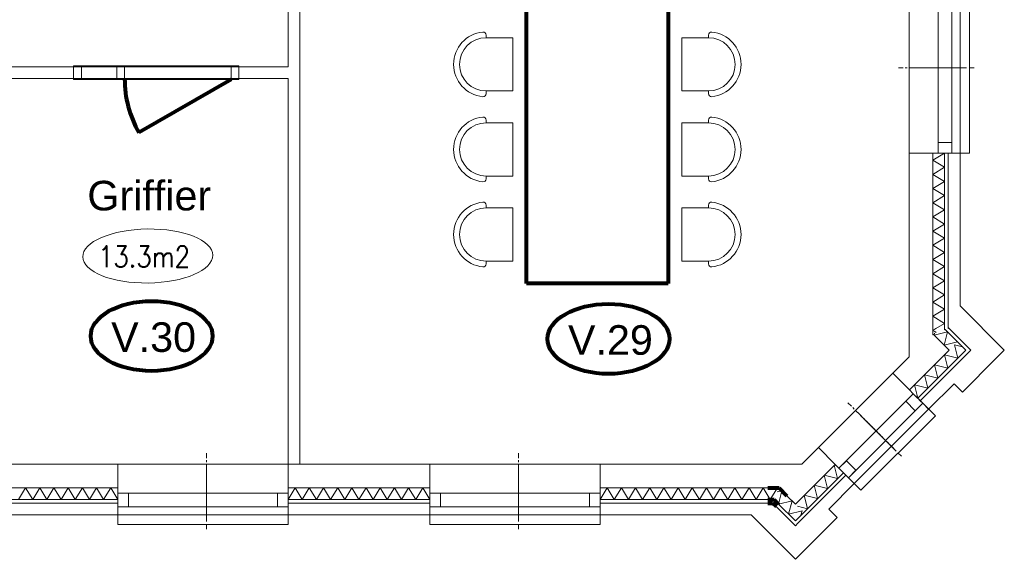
# Model space of a CAD drawing. Header units: millimetres. Extents: x -90830 to 24172, y -102460 to 73669.
# Tile 48 of 198: x -50166 to -41836, y 1707 to 6269. Entities that reach past the tile are written whole.
import ezdxf

# ---------------------------------------------------------------- set-up
doc = ezdxf.new("R2010")
doc.units = ezdxf.units.MM
for name, color, linetype, lineweight in [('Algemeen', 253, 'Continuous', 9), ('Algemeen01', 253, 'Continuous', 80), ('Standard', 253, 'Continuous', 9)]:
    doc.layers.add(name, color=color, linetype=linetype, lineweight=lineweight)
doc.styles.add('ARIAL', font='arial.ttf')
doc.styles.add('TXT', font='txt.shx')

msp = doc.modelspace()

# ---------------------------------------------------------------- linework, layer by layer
at = {"layer": 'Algemeen01'}
for p, q in [((-45879.3, 4039.3), (-45879.3, 9949.1)), ((-44679.3, 9949.1), (-44679.3, 4039.3)), ((-48377.9, 5764.5), (-49157.4, 5314.5)), ((-44679.3, 4039.3), (-45879.3, 4039.3)), ((-43837.3, 2311.5), (-43742, 2311.5)), ((-43742, 2311.5), (-43674.7, 2244.1)), ((-43837.3, 2211.5), (-43783.4, 2211.5)), ((-43837.3, 2181.5), (-43795.9, 2181.5)), ((-43795.9, 2181.5), (-43766.6, 2152.2)), ((-43783.4, 2211.5), (-43745.4, 2173.4))]:
    msp.add_line(p, q, dxfattribs=at)
msp.add_arc((-48377.9, 5764.5), 900, 179.55436, 210, dxfattribs=at)
for centre in [(-49049.2, 3594.5), (-45184.6, 3570.3)]:
    msp.add_ellipse(centre, major_axis=(515.6, 0), ratio=0.573767, dxfattribs=at)
at = {"layer": 'Standard'}
for p, q in [((-47895.9, 8411.5), (-47895.9, 5871.5)), ((-47795.9, 2511.5), (-47795.9, 8411.5)), ((-42640.9, 6581.5), (-42640.9, 5141.5)), ((-42394.9, 5141.5), (-42394.9, 6581.5)), ((-42394.9, 6581.5), (-42394.9, 5141.5)), ((-42280.9, 5141.5), (-42280.9, 6581.5)), ((-42280.9, 5141.5), (-42280.9, 6581.5)), ((-42210.9, 5141.5), (-42210.9, 6581.5)), ((-42130.9, 5141.5), (-42130.9, 6581.5)), ((-46220.2, 6116.3), (-46220.2, 6139.6)), ((-45994.7, 6116.3), (-46220.2, 6116.3)), ((-45994.7, 5666.3), (-45994.7, 6116.3)), ((-44564, 5666.3), (-44564, 6116.3)), ((-44564, 6116.3), (-44338.5, 6116.3)), ((-44338.5, 6116.3), (-44338.5, 6139.6)), ((-49710.9, 5871.5), (-51975.9, 5871.5)), ((-49643.9, 5878.5), (-49710.9, 5878.5)), ((-49710.9, 5878.5), (-49710.9, 5764.5)), ((-48310.9, 5878.5), (-49710.9, 5878.5)), ((-49710.9, 5871.5), (-49710.9, 5771.5)), ((-48310.9, 5871.5), (-49710.9, 5871.5)), ((-49710.9, 5871.5), (-49710.9, 5771.5)), ((-49643.9, 5764.5), (-49643.9, 5878.5)), ((-49277.9, 5878.5), (-49344.9, 5878.5)), ((-49344.9, 5878.5), (-49344.9, 5764.5)), ((-49277.9, 5764.5), (-49277.9, 5878.5)), ((-48310.9, 5878.5), (-48377.9, 5878.5)), ((-48377.9, 5878.5), (-48377.9, 5764.5)), ((-48310.9, 5764.5), (-48310.9, 5878.5)), ((-48310.9, 5771.5), (-48310.9, 5871.5)), ((-48310.9, 5771.5), (-48310.9, 5871.5)), ((-47895.9, 5871.5), (-48310.9, 5871.5)), ((-42690.7, 5861.5), (-42732.6, 5861.5)), ((-42732.6, 5861.5), (-42690.7, 5861.5)), ((-42674.2, 5861.5), (-42657.9, 5861.5)), ((-42657.9, 5861.5), (-42674.2, 5861.5)), ((-42598.9, 5861.5), (-42640.7, 5861.5)), ((-42640.7, 5861.5), (-42598.9, 5861.5)), ((-42590.7, 5861.5), (-42632.6, 5861.5)), ((-42632.6, 5861.5), (-42590.7, 5861.5)), ((-42560.7, 5861.5), (-42602.6, 5861.5)), ((-42602.6, 5861.5), (-42560.7, 5861.5)), ((-42583.4, 5861.5), (-42567.2, 5861.5)), ((-42567.2, 5861.5), (-42583.4, 5861.5)), ((-42574.2, 5861.5), (-42557.9, 5861.5)), ((-42557.9, 5861.5), (-42574.2, 5861.5)), ((-42530.7, 5861.5), (-42572.6, 5861.5)), ((-42572.6, 5861.5), (-42530.7, 5861.5)), ((-42508.4, 5861.5), (-42550.3, 5861.5)), ((-42550.3, 5861.5), (-42508.4, 5861.5)), ((-42544.2, 5861.5), (-42527.9, 5861.5)), ((-42527.9, 5861.5), (-42544.2, 5861.5)), ((-42498.9, 5861.5), (-42540.7, 5861.5)), ((-42540.7, 5861.5), (-42498.9, 5861.5)), ((-42514.2, 5861.5), (-42497.9, 5861.5)), ((-42497.9, 5861.5), (-42514.2, 5861.5)), ((-42468.9, 5861.5), (-42510.7, 5861.5)), ((-42510.7, 5861.5), (-42468.9, 5861.5)), ((-42460.7, 5861.5), (-42502.6, 5861.5)), ((-42502.6, 5861.5), (-42460.7, 5861.5)), ((-42491.9, 5861.5), (-42475.7, 5861.5)), ((-42475.7, 5861.5), (-42491.9, 5861.5)), ((-42483.4, 5861.5), (-42467.2, 5861.5)), ((-42467.2, 5861.5), (-42483.4, 5861.5)), ((-42438.9, 5861.5), (-42480.7, 5861.5)), ((-42480.7, 5861.5), (-42438.9, 5861.5)), ((-42416.6, 5861.5), (-42458.4, 5861.5)), ((-42458.4, 5861.5), (-42416.6, 5861.5)), ((-42453.4, 5861.5), (-42437.2, 5861.5)), ((-42437.2, 5861.5), (-42453.4, 5861.5)), ((-42408.4, 5861.5), (-42450.3, 5861.5)), ((-42450.3, 5861.5), (-42408.4, 5861.5)), ((-42444.2, 5861.5), (-42427.9, 5861.5)), ((-42427.9, 5861.5), (-42444.2, 5861.5)), ((-42423.4, 5861.5), (-42407.2, 5861.5)), ((-42407.2, 5861.5), (-42423.4, 5861.5)), ((-42378.4, 5861.5), (-42420.3, 5861.5)), ((-42420.3, 5861.5), (-42378.4, 5861.5)), ((-42368.9, 5861.5), (-42410.7, 5861.5)), ((-42410.7, 5861.5), (-42368.9, 5861.5)), ((-42401.1, 5861.5), (-42384.9, 5861.5)), ((-42384.9, 5861.5), (-42401.1, 5861.5)), ((-42391.9, 5861.5), (-42375.7, 5861.5)), ((-42375.7, 5861.5), (-42391.9, 5861.5)), ((-42348.4, 5861.5), (-42390.3, 5861.5)), ((-42390.3, 5861.5), (-42348.4, 5861.5)), ((-42322.1, 5861.5), (-42363.9, 5861.5)), ((-42363.9, 5861.5), (-42322.1, 5861.5)), ((-42361.9, 5861.5), (-42345.7, 5861.5)), ((-42345.7, 5861.5), (-42361.9, 5861.5)), ((-42316.6, 5861.5), (-42358.4, 5861.5)), ((-42358.4, 5861.5), (-42316.6, 5861.5)), ((-42353.4, 5861.5), (-42337.2, 5861.5)), ((-42337.2, 5861.5), (-42353.4, 5861.5)), ((-42331.9, 5861.5), (-42315.7, 5861.5)), ((-42315.7, 5861.5), (-42331.9, 5861.5)), ((-42286.6, 5861.5), (-42328.4, 5861.5)), ((-42328.4, 5861.5), (-42286.6, 5861.5)), ((-42278.4, 5861.5), (-42320.3, 5861.5)), ((-42320.3, 5861.5), (-42278.4, 5861.5)), ((-42301.1, 5861.5), (-42284.9, 5861.5)), ((-42284.9, 5861.5), (-42301.1, 5861.5)), ((-42256.6, 5861.5), (-42298.4, 5861.5)), ((-42298.4, 5861.5), (-42256.6, 5861.5)), ((-42271.1, 5861.5), (-42254.9, 5861.5)), ((-42254.9, 5861.5), (-42271.1, 5861.5)), ((-42222.1, 5861.5), (-42263.9, 5861.5)), ((-42263.9, 5861.5), (-42222.1, 5861.5)), ((-42261.9, 5861.5), (-42245.7, 5861.5)), ((-42245.7, 5861.5), (-42261.9, 5861.5)), ((-42241.1, 5861.5), (-42224.9, 5861.5)), ((-42224.9, 5861.5), (-42241.1, 5861.5)), ((-42192.1, 5861.5), (-42233.9, 5861.5)), ((-42233.9, 5861.5), (-42192.1, 5861.5)), ((-42186.6, 5861.5), (-42228.4, 5861.5)), ((-42228.4, 5861.5), (-42186.6, 5861.5)), ((-42162.1, 5861.5), (-42203.9, 5861.5)), ((-42203.9, 5861.5), (-42162.1, 5861.5)), ((-42171.1, 5861.5), (-42154.9, 5861.5)), ((-42154.9, 5861.5), (-42171.1, 5861.5)), ((-42092.1, 5861.5), (-42133.9, 5861.5)), ((-42133.9, 5861.5), (-42092.1, 5861.5)), ((-51975.9, 5771.5), (-49710.9, 5771.5)), ((-49710.9, 5771.5), (-48310.9, 5771.5)), ((-49710.9, 5764.5), (-49643.9, 5764.5)), ((-48310.9, 5764.5), (-49710.9, 5764.5)), ((-49344.9, 5764.5), (-49277.9, 5764.5)), ((-48377.9, 5764.5), (-48310.9, 5764.5)), ((-48310.9, 5771.5), (-47895.9, 5771.5)), ((-47895.9, 5771.5), (-47895.9, 2511.5)), ((-46220.2, 5666.3), (-45994.7, 5666.3)), ((-46220.2, 5643.1), (-46220.2, 5666.3)), ((-44338.5, 5666.3), (-44564, 5666.3)), ((-44338.5, 5643.1), (-44338.5, 5666.3)), ((-46220.2, 5397.1), (-46220.2, 5420.3)), ((-44338.5, 5397.1), (-44338.5, 5420.3)), ((-45994.7, 5397.1), (-46220.2, 5397.1)), ((-45994.7, 4947.1), (-45994.7, 5397.1)), ((-44564, 4947.1), (-44564, 5397.1)), ((-44564, 5397.1), (-44338.5, 5397.1)), ((-42280.9, 5231.5), (-42394.9, 5231.5)), ((-42394.9, 5231.5), (-42394.9, 5141.5)), ((-42280.9, 5141.5), (-42280.9, 5231.5)), ((-42640.9, 5141.5), (-42640.9, 4130.1)), ((-42640.9, 5141.5), (-42440.9, 5141.5)), ((-42440.9, 5081.5), (-42340.9, 5141.5)), ((-42440.9, 5141.5), (-42394.9, 5141.5)), ((-42440.9, 5141.5), (-42440.9, 3930.1)), ((-42440.9, 3930.1), (-42440.9, 5141.5)), ((-42340.9, 5021.5), (-42440.9, 5081.5)), ((-42394.9, 5141.5), (-42280.9, 5141.5)), ((-42394.9, 5141.5), (-42340.9, 5141.5)), ((-42394.9, 5141.5), (-42340.9, 5141.5)), ((-42340.9, 5141.5), (-42310.9, 5141.5)), ((-42340.9, 3830.1), (-42340.9, 5141.5)), ((-42340.9, 5141.5), (-42340.9, 3830.1)), ((-42340.9, 5141.5), (-42310.9, 5141.5)), ((-42310.9, 5141.5), (-42280.9, 5141.5)), ((-42310.9, 5141.5), (-42280.9, 5141.5)), ((-42310.9, 5141.5), (-42310.9, 3800.1)), ((-42310.9, 3800.1), (-42310.9, 5141.5)), ((-42280.9, 5141.5), (-42130.9, 5141.5)), ((-42280.9, 5141.5), (-42210.9, 5141.5)), ((-42210.9, 3849.2), (-42210.9, 5141.5)), ((-42440.9, 4961.5), (-42340.9, 5021.5)), ((-46220.2, 4947.1), (-45994.7, 4947.1)), ((-46220.2, 4923.9), (-46220.2, 4947.1)), ((-44338.5, 4947.1), (-44564, 4947.1)), ((-44338.5, 4923.9), (-44338.5, 4947.1)), ((-42340.9, 4901.5), (-42440.9, 4961.5)), ((-42440.9, 4841.5), (-42340.9, 4901.5)), ((-42340.9, 4781.5), (-42440.9, 4841.5)), ((-42440.9, 4721.5), (-42340.9, 4781.5)), ((-46220.2, 4677.9), (-46220.2, 4701.1)), ((-45994.7, 4677.9), (-46220.2, 4677.9)), ((-45994.7, 4227.9), (-45994.7, 4677.9)), ((-44564, 4227.9), (-44564, 4677.9)), ((-44564, 4677.9), (-44338.5, 4677.9)), ((-44338.5, 4677.9), (-44338.5, 4701.1)), ((-42340.9, 4661.5), (-42440.9, 4721.5)), ((-42440.9, 4601.5), (-42340.9, 4661.5)), ((-42340.9, 4541.5), (-42440.9, 4601.5)), ((-42440.9, 4481.5), (-42340.9, 4541.5)), ((-42340.9, 4421.5), (-42440.9, 4481.5)), ((-42440.9, 4361.5), (-42340.9, 4421.5)), ((-42340.9, 4301.5), (-42440.9, 4361.5)), ((-42440.9, 4241.5), (-42340.9, 4301.5)), ((-46220.2, 4227.9), (-45994.7, 4227.9)), ((-46220.2, 4204.6), (-46220.2, 4227.9)), ((-44338.5, 4227.9), (-44564, 4227.9)), ((-44338.5, 4204.6), (-44338.5, 4227.9)), ((-42340.9, 4181.5), (-42440.9, 4241.5)), ((-42440.9, 4121.5), (-42340.9, 4181.5)), ((-42640.9, 4130.1), (-42640.9, 3671.1)), ((-42340.9, 4061.5), (-42440.9, 4121.5)), ((-42440.9, 4001.5), (-42340.9, 4061.5)), ((-42340.9, 3941.5), (-42440.9, 4001.5)), ((-42440.9, 3881.5), (-42340.9, 3941.5)), ((-42440.9, 3930.1), (-42440.9, 3619.2)), ((-42440.9, 3619.2), (-42440.9, 3930.1)), ((-42340.9, 3821.5), (-42440.9, 3881.5)), ((-41836.2, 3474.5), (-42210.9, 3849.2)), ((-42440.9, 3761.5), (-42340.9, 3821.5)), ((-42340.9, 3701.5), (-42440.9, 3761.5)), ((-42340.9, 3654), (-42340.9, 3830.1)), ((-42340.9, 3830.1), (-42340.9, 3654)), ((-42310.9, 3800.1), (-42310.9, 3666.4)), ((-42310.9, 3666.4), (-42310.9, 3800.1)), ((-42640.9, 3671.1), (-42640.9, 3663.4)), ((-42414.1, 3657.6), (-42340.9, 3701.5)), ((-42310.9, 3666.4), (-42310.9, 3658.7)), ((-42281.7, 3637.1), (-42310.9, 3666.4)), ((-42640.9, 3663.4), (-42640.9, 3419.2)), ((-42440.9, 3641.5), (-42414.1, 3657.6)), ((-42425, 3631.9), (-42440.9, 3641.5)), ((-42440.9, 3619.2), (-42440.9, 3612.6)), ((-42440.9, 3604.8), (-42440.9, 3619.2)), ((-42440.9, 3612.6), (-42440.9, 3604.8)), ((-42440.9, 3604.8), (-42435.5, 3607.1)), ((-42435.5, 3607.1), (-42440.9, 3604.8)), ((-42435.5, 3607.1), (-42373.6, 3545.2)), ((-42302.9, 3474.5), (-42435.5, 3607.1)), ((-42317, 3630), (-42430.1, 3601.8)), ((-42430.1, 3601.8), (-42425.9, 3618.8)), ((-42412.4, 3624.4), (-42425, 3631.9)), ((-42345.3, 3516.9), (-42317, 3630)), ((-42340.9, 3646.3), (-42340.9, 3654)), ((-42340.9, 3654), (-42340.9, 3646.3)), ((-42335.5, 3648.5), (-42340.9, 3646.3)), ((-42340.9, 3646.3), (-42335.5, 3648.5)), ((-42302.9, 3615.9), (-42335.5, 3648.5)), ((-42335.5, 3648.5), (-42302.9, 3615.9)), ((-42310.9, 3658.7), (-42305.5, 3660.9)), ((-42305.5, 3660.9), (-42281.7, 3637.1)), ((-42232.2, 3545.2), (-42302.9, 3615.9)), ((-42302.9, 3615.9), (-42232.2, 3545.2)), ((-42281.7, 3637.1), (-42119, 3474.5)), ((-42140.2, 3495.7), (-42281.7, 3637.1)), ((-42373.6, 3545.2), (-42302.9, 3474.5)), ((-42232.2, 3545.2), (-42345.3, 3516.9)), ((-42228.6, 3407.3), (-42256.9, 3520.4)), ((-42256.9, 3520.4), (-42190.9, 3503.9)), ((-42161.4, 3474.5), (-42232.2, 3545.2)), ((-42232.2, 3545.2), (-42161.4, 3474.5)), ((-42640.9, 3419.2), (-42780.2, 3280)), ((-42302.9, 3474.5), (-42638.7, 3138.6)), ((-42638.7, 3138.6), (-42302.9, 3474.5)), ((-42568, 3067.9), (-42161.4, 3474.5)), ((-42161.4, 3474.5), (-42568, 3067.9)), ((-42119, 3474.5), (-42546.8, 3046.7)), ((-42546.8, 3046.7), (-42119, 3474.5)), ((-42313.5, 3322.5), (-42341.8, 3435.6)), ((-42341.8, 3435.6), (-42228.6, 3407.3)), ((-42119, 3474.5), (-42140.2, 3495.7)), ((-41906.9, 3403.8), (-41836.2, 3474.5)), ((-42398.3, 3237.6), (-42426.6, 3350.7)), ((-42426.6, 3350.7), (-42313.5, 3322.5)), ((-42189.7, 3120.9), (-41906.9, 3403.8)), ((-42780.2, 3280), (-43409.5, 2650.7)), ((-42638.7, 3138.6), (-42780.2, 3280)), ((-42483.2, 3152.7), (-42511.5, 3265.9)), ((-42511.5, 3265.9), (-42398.3, 3237.6)), ((-42568, 3067.9), (-42596.3, 3181)), ((-42596.3, 3181), (-42483.2, 3152.7)), ((-42476.1, 2976), (-42260.4, 3191.6)), ((-42260.4, 3191.6), (-42189.7, 3120.9)), ((-43235.5, 2476.8), (-42606.2, 3106.1)), ((-42606.2, 3106.1), (-43235.5, 2476.8)), ((-42669.9, 3042.4), (-42606.2, 3106.1)), ((-42606.2, 3106.1), (-42638.7, 3138.6)), ((-42606.2, 3106.1), (-42525.6, 3025.5)), ((-42568, 3067.9), (-42606.2, 3106.1)), ((-42568, 3067.9), (-42606.2, 3106.1)), ((-43130, 3000.6), (-43159.6, 3030.2)), ((-43159.6, 3030.2), (-43130, 3000.6)), ((-43154.9, 2396.1), (-42525.6, 3025.5)), ((-43154.9, 2396.1), (-42525.6, 3025.5)), ((-42589.2, 2961.8), (-42669.9, 3042.4)), ((-42525.6, 3025.5), (-42589.2, 2961.8)), ((-42546.8, 3046.7), (-42568, 3067.9)), ((-42546.8, 3046.7), (-42568, 3067.9)), ((-42525.6, 3025.5), (-42546.8, 3046.7)), ((-42525.6, 3025.5), (-42546.8, 3046.7)), ((-42419.5, 2919.4), (-42525.6, 3025.5)), ((-42476.1, 2976), (-42525.6, 3025.5)), ((-43118.3, 2988.9), (-43106.9, 2977.4)), ((-43106.9, 2977.4), (-43118.3, 2988.9)), ((-43105.4, 2346.6), (-42476.1, 2976)), ((-43065.1, 2935.6), (-43094.7, 2965.2)), ((-43094.7, 2965.2), (-43065.1, 2935.6)), ((-43059.3, 2929.9), (-43088.9, 2959.4)), ((-43088.9, 2959.4), (-43059.3, 2929.9)), ((-43038.1, 2908.6), (-43067.7, 2938.2)), ((-43067.7, 2938.2), (-43038.1, 2908.6)), ((-43054.1, 2924.7), (-43042.7, 2913.2)), ((-43042.7, 2913.2), (-43054.1, 2924.7)), ((-43048.9, 2290.1), (-42419.5, 2919.4)), ((-43047.6, 2918.2), (-43036.1, 2906.7)), ((-43036.1, 2906.7), (-43047.6, 2918.2)), ((-43016.9, 2887.4), (-43046.5, 2917)), ((-43046.5, 2917), (-43016.9, 2887.4)), ((-43001.1, 2871.7), (-43030.7, 2901.3)), ((-43030.7, 2901.3), (-43001.1, 2871.7)), ((-43026.4, 2896.9), (-43014.9, 2885.5)), ((-43014.9, 2885.5), (-43026.4, 2896.9)), ((-42994.4, 2864.9), (-43024, 2894.5)), ((-43024, 2894.5), (-42994.4, 2864.9)), ((-43005.2, 2875.7), (-42993.7, 2864.2)), ((-42993.7, 2864.2), (-43005.2, 2875.7)), ((-42973.2, 2843.7), (-43002.8, 2873.3)), ((-43002.8, 2873.3), (-42973.2, 2843.7)), ((-42967.4, 2837.9), (-42997, 2867.5)), ((-42997, 2867.5), (-42967.4, 2837.9)), ((-42989.4, 2860), (-42978, 2848.5)), ((-42978, 2848.5), (-42989.4, 2860)), ((-42983.4, 2854), (-42971.9, 2842.5)), ((-42971.9, 2842.5), (-42983.4, 2854)), ((-42952, 2822.5), (-42981.5, 2852.1)), ((-42981.5, 2852.1), (-42952, 2822.5)), ((-42936.2, 2806.7), (-42965.8, 2836.3)), ((-42965.8, 2836.3), (-42936.2, 2806.7)), ((-42962.2, 2832.8), (-42950.7, 2821.3)), ((-42950.7, 2821.3), (-42962.2, 2832.8)), ((-42930.4, 2801), (-42960, 2830.5)), ((-42960, 2830.5), (-42930.4, 2801)), ((-42955.7, 2826.2), (-42944.2, 2814.7)), ((-42944.2, 2814.7), (-42955.7, 2826.2)), ((-42941, 2811.5), (-42929.5, 2800)), ((-42929.5, 2800), (-42941, 2811.5)), ((-42909.2, 2779.7), (-42938.8, 2809.3)), ((-42938.8, 2809.3), (-42909.2, 2779.7)), ((-42902.5, 2773), (-42932, 2802.6)), ((-42932, 2802.6), (-42902.5, 2773)), ((-42925.2, 2795.8), (-42913.8, 2784.3)), ((-42913.8, 2784.3), (-42925.2, 2795.8)), ((-42918.7, 2789.3), (-42907.2, 2777.8)), ((-42907.2, 2777.8), (-42918.7, 2789.3)), ((-42888, 2758.5), (-42917.6, 2788.1)), ((-42917.6, 2788.1), (-42888, 2758.5)), ((-42869.4, 2739.9), (-42899, 2769.5)), ((-42899, 2769.5), (-42869.4, 2739.9)), ((-42897.5, 2768.1), (-42886, 2756.6)), ((-42886, 2756.6), (-42897.5, 2768.1)), ((-42865.5, 2736), (-42895.1, 2765.6)), ((-42895.1, 2765.6), (-42865.5, 2736)), ((-42891.5, 2762), (-42880, 2750.5)), ((-42880, 2750.5), (-42891.5, 2762)), ((-42876.3, 2746.8), (-42864.8, 2735.3)), ((-42864.8, 2735.3), (-42876.3, 2746.8)), ((-42844.3, 2714.8), (-42873.9, 2744.4)), ((-42873.9, 2744.4), (-42844.3, 2714.8)), ((-42838.5, 2709), (-42868.1, 2738.6)), ((-42868.1, 2738.6), (-42838.5, 2709)), ((-42854.5, 2725.1), (-42843, 2713.6)), ((-42843, 2713.6), (-42854.5, 2725.1)), ((-42823.1, 2693.6), (-42852.6, 2723.2)), ((-42852.6, 2723.2), (-42823.1, 2693.6)), ((-42833.3, 2703.9), (-42821.8, 2692.4)), ((-42821.8, 2692.4), (-42833.3, 2703.9)), ((-42798.7, 2669.2), (-42828.3, 2698.8)), ((-42828.3, 2698.8), (-42798.7, 2669.2)), ((-42826.8, 2697.3), (-42815.3, 2685.8)), ((-42815.3, 2685.8), (-42826.8, 2697.3)), ((-42812.1, 2682.6), (-42800.6, 2671.1)), ((-42800.6, 2671.1), (-42812.1, 2682.6)), ((-42777.5, 2648), (-42807, 2677.6)), ((-42807, 2677.6), (-42777.5, 2648)), ((-42773.6, 2644.1), (-42803.1, 2673.7)), ((-42803.1, 2673.7), (-42773.6, 2644.1)), ((-48585.9, 2561.3), (-48585.9, 2603.1)), ((-48585.9, 2603.1), (-48585.9, 2561.3)), ((-45945.9, 2561.3), (-45945.9, 2603.1)), ((-45945.9, 2603.1), (-45945.9, 2561.3)), ((-43409.5, 2650.7), (-43548.7, 2511.5)), ((-43409.5, 2650.7), (-43268.1, 2509.3)), ((-42756.2, 2626.8), (-42785.8, 2656.4)), ((-42785.8, 2656.4), (-42756.2, 2626.8)), ((-42762.6, 2633.1), (-42751.1, 2621.6)), ((-42751.1, 2621.6), (-42762.6, 2633.1)), ((-42706.7, 2577.3), (-42736.3, 2606.9)), ((-42736.3, 2606.9), (-42706.7, 2577.3)), ((-49335.9, 2511.5), (-50535.9, 2511.5)), ((-47895.9, 2511.5), (-49335.9, 2511.5)), ((-49335.9, 2511.5), (-49335.9, 2311.5)), ((-48585.9, 2544.7), (-48585.9, 2528.5)), ((-48585.9, 2528.5), (-48585.9, 2544.7)), ((-48585.9, 2469.4), (-48585.9, 2511.3)), ((-48585.9, 2511.3), (-48585.9, 2469.4)), ((-48585.9, 2461.3), (-48585.9, 2503.1)), ((-48585.9, 2503.1), (-48585.9, 2461.3)), ((-47895.9, 2511.5), (-47795.9, 2511.5)), ((-46695.9, 2511.5), (-47895.9, 2511.5)), ((-47895.9, 2311.5), (-47895.9, 2511.5)), ((-45255.9, 2511.5), (-46695.9, 2511.5)), ((-46695.9, 2511.5), (-46695.9, 2311.5)), ((-45945.9, 2544.7), (-45945.9, 2528.5)), ((-45945.9, 2528.5), (-45945.9, 2544.7)), ((-45945.9, 2469.4), (-45945.9, 2511.3)), ((-45945.9, 2511.3), (-45945.9, 2469.4)), ((-45945.9, 2461.3), (-45945.9, 2503.1)), ((-45945.9, 2503.1), (-45945.9, 2461.3)), ((-43800.6, 2511.5), (-45255.9, 2511.5)), ((-45255.9, 2311.5), (-45255.9, 2511.5)), ((-43548.7, 2511.5), (-43800.6, 2511.5)), ((-43268.1, 2509.3), (-43533.2, 2244.1)), ((-43533.2, 2244.1), (-43268.1, 2509.3)), ((-43246.9, 2389.1), (-43275.1, 2502.2)), ((-43275.1, 2502.2), (-43256.3, 2497.5)), ((-43268.1, 2509.3), (-43235.5, 2476.8)), ((-43171.9, 2540.4), (-43235.5, 2476.8)), ((-43091.3, 2459.8), (-43171.9, 2540.4)), ((-48585.9, 2431.3), (-48585.9, 2473.1)), ((-48585.9, 2473.1), (-48585.9, 2431.3)), ((-48585.9, 2453.9), (-48585.9, 2437.7)), ((-48585.9, 2437.7), (-48585.9, 2453.9)), ((-48585.9, 2444.7), (-48585.9, 2428.5)), ((-48585.9, 2428.5), (-48585.9, 2444.7)), ((-48585.9, 2401.3), (-48585.9, 2443.1)), ((-48585.9, 2443.1), (-48585.9, 2401.3)), ((-48585.9, 2379), (-48585.9, 2420.8)), ((-48585.9, 2420.8), (-48585.9, 2379)), ((-45945.9, 2431.3), (-45945.9, 2473.1)), ((-45945.9, 2473.1), (-45945.9, 2431.3)), ((-45945.9, 2453.9), (-45945.9, 2437.7)), ((-45945.9, 2437.7), (-45945.9, 2453.9)), ((-45945.9, 2444.7), (-45945.9, 2428.5)), ((-45945.9, 2428.5), (-45945.9, 2444.7)), ((-45945.9, 2401.3), (-45945.9, 2443.1)), ((-45945.9, 2443.1), (-45945.9, 2401.3)), ((-45945.9, 2379), (-45945.9, 2420.8)), ((-45945.9, 2420.8), (-45945.9, 2379)), ((-43176.1, 2417.4), (-43582.7, 2010.8)), ((-43582.7, 2010.8), (-43176.1, 2417.4)), ((-43533.2, 2102.7), (-43197.4, 2438.6)), ((-43197.4, 2438.6), (-43533.2, 2102.7)), ((-43331.7, 2304.2), (-43360, 2417.4)), ((-43360, 2417.4), (-43246.9, 2389.1)), ((-43235.5, 2476.8), (-43154.9, 2396.1)), ((-43235.5, 2476.8), (-43197.4, 2438.6)), ((-43235.5, 2476.8), (-43197.4, 2438.6)), ((-43197.4, 2438.6), (-43176.1, 2417.4)), ((-43197.4, 2438.6), (-43176.1, 2417.4)), ((-43176.1, 2417.4), (-43154.9, 2396.1)), ((-43176.1, 2417.4), (-43154.9, 2396.1)), ((-43154.9, 2396.1), (-43091.3, 2459.8)), ((-48585.9, 2414.7), (-48585.9, 2398.5)), ((-48585.9, 2398.5), (-48585.9, 2414.7)), ((-48585.9, 2369.4), (-48585.9, 2411.3)), ((-48585.9, 2411.3), (-48585.9, 2369.4)), ((-48585.9, 2384.7), (-48585.9, 2368.5)), ((-48585.9, 2368.5), (-48585.9, 2384.7)), ((-48585.9, 2339.4), (-48585.9, 2381.3)), ((-48585.9, 2381.3), (-48585.9, 2339.4)), ((-48585.9, 2331.3), (-48585.9, 2373.1)), ((-48585.9, 2373.1), (-48585.9, 2331.3)), ((-48585.9, 2362.4), (-48585.9, 2346.2)), ((-48585.9, 2346.2), (-48585.9, 2362.4)), ((-48585.9, 2353.9), (-48585.9, 2337.7)), ((-48585.9, 2337.7), (-48585.9, 2353.9)), ((-48585.9, 2309.4), (-48585.9, 2351.3)), ((-48585.9, 2351.3), (-48585.9, 2309.4)), ((-45945.9, 2414.7), (-45945.9, 2398.5)), ((-45945.9, 2398.5), (-45945.9, 2414.7)), ((-45945.9, 2369.4), (-45945.9, 2411.3)), ((-45945.9, 2411.3), (-45945.9, 2369.4)), ((-45945.9, 2384.7), (-45945.9, 2368.5)), ((-45945.9, 2368.5), (-45945.9, 2384.7)), ((-45945.9, 2339.4), (-45945.9, 2381.3)), ((-45945.9, 2381.3), (-45945.9, 2339.4)), ((-45945.9, 2331.3), (-45945.9, 2373.1)), ((-45945.9, 2373.1), (-45945.9, 2331.3)), ((-45945.9, 2362.4), (-45945.9, 2346.2)), ((-45945.9, 2346.2), (-45945.9, 2362.4)), ((-45945.9, 2353.9), (-45945.9, 2337.7)), ((-45945.9, 2337.7), (-45945.9, 2353.9)), ((-45945.9, 2309.4), (-45945.9, 2351.3)), ((-45945.9, 2351.3), (-45945.9, 2309.4)), ((-43416.6, 2219.4), (-43444.8, 2332.5)), ((-43444.8, 2332.5), (-43331.7, 2304.2)), ((-43321.1, 2131), (-43105.4, 2346.6)), ((-43154.9, 2396.1), (-43048.9, 2290.1)), ((-43154.9, 2396.1), (-43105.4, 2346.6)), ((-49335.9, 2311.5), (-50535.9, 2311.5)), ((-50535.9, 2311.5), (-49335.9, 2311.5)), ((-50175.9, 2211.5), (-50115.9, 2311.5)), ((-50115.9, 2311.5), (-50055.9, 2211.5)), ((-50055.9, 2211.5), (-49995.9, 2311.5)), ((-49995.9, 2311.5), (-49935.9, 2211.5)), ((-49935.9, 2211.5), (-49875.9, 2311.5)), ((-49875.9, 2311.5), (-49815.9, 2211.5)), ((-49815.9, 2211.5), (-49755.9, 2311.5)), ((-49755.9, 2311.5), (-49695.9, 2211.5)), ((-49695.9, 2211.5), (-49635.9, 2311.5)), ((-49635.9, 2311.5), (-49575.9, 2211.5)), ((-49575.9, 2211.5), (-49515.9, 2311.5)), ((-49515.9, 2311.5), (-49455.9, 2211.5)), ((-49455.9, 2211.5), (-49395.9, 2311.5)), ((-49395.9, 2311.5), (-49335.9, 2211.5)), ((-49335.9, 2311.5), (-49335.9, 2265.5)), ((-49245.9, 2265.5), (-49335.9, 2265.5)), ((-49335.9, 2265.5), (-49335.9, 2151.5)), ((-49335.9, 2265.5), (-47895.9, 2265.5)), ((-49335.9, 2265.5), (-49335.9, 2211.5)), ((-47895.9, 2265.5), (-49335.9, 2265.5)), ((-49335.9, 2265.5), (-49335.9, 2211.5)), ((-49245.9, 2151.5), (-49245.9, 2265.5)), ((-48585.9, 2287.1), (-48585.9, 2329)), ((-48585.9, 2329), (-48585.9, 2287.1)), ((-48585.9, 2323.9), (-48585.9, 2307.7)), ((-48585.9, 2307.7), (-48585.9, 2323.9)), ((-48585.9, 2279), (-48585.9, 2320.8)), ((-48585.9, 2320.8), (-48585.9, 2279)), ((-48585.9, 2314.7), (-48585.9, 2298.5)), ((-48585.9, 2298.5), (-48585.9, 2314.7)), ((-48585.9, 2293.9), (-48585.9, 2277.7)), ((-48585.9, 2277.7), (-48585.9, 2293.9)), ((-48585.9, 2249), (-48585.9, 2290.8)), ((-48585.9, 2290.8), (-48585.9, 2249)), ((-48585.9, 2239.4), (-48585.9, 2281.3)), ((-48585.9, 2281.3), (-48585.9, 2239.4)), ((-48585.9, 2271.6), (-48585.9, 2255.4)), ((-48585.9, 2255.4), (-48585.9, 2271.6)), ((-48585.9, 2262.4), (-48585.9, 2246.2)), ((-48585.9, 2246.2), (-48585.9, 2262.4)), ((-48585.9, 2219), (-48585.9, 2260.8)), ((-48585.9, 2260.8), (-48585.9, 2219)), ((-47985.9, 2151.5), (-47985.9, 2265.5)), ((-47985.9, 2265.5), (-47895.9, 2265.5)), ((-47895.9, 2211.5), (-47835.9, 2311.5)), ((-47895.9, 2265.5), (-47895.9, 2311.5)), ((-46695.9, 2311.5), (-47895.9, 2311.5)), ((-47895.9, 2311.5), (-46695.9, 2311.5)), ((-47895.9, 2265.5), (-47895.9, 2151.5)), ((-47895.9, 2211.5), (-47895.9, 2265.5)), ((-47895.9, 2211.5), (-47895.9, 2265.5)), ((-47835.9, 2311.5), (-47775.9, 2211.5)), ((-47775.9, 2211.5), (-47715.9, 2311.5)), ((-47715.9, 2311.5), (-47655.9, 2211.5)), ((-47655.9, 2211.5), (-47595.9, 2311.5)), ((-47595.9, 2311.5), (-47535.9, 2211.5)), ((-47535.9, 2211.5), (-47475.9, 2311.5)), ((-47475.9, 2311.5), (-47415.9, 2211.5)), ((-47415.9, 2211.5), (-47355.9, 2311.5)), ((-47355.9, 2311.5), (-47295.9, 2211.5)), ((-47295.9, 2211.5), (-47235.9, 2311.5)), ((-47235.9, 2311.5), (-47175.9, 2211.5)), ((-47175.9, 2211.5), (-47115.9, 2311.5)), ((-47115.9, 2311.5), (-47055.9, 2211.5)), ((-47055.9, 2211.5), (-46995.9, 2311.5)), ((-46995.9, 2311.5), (-46935.9, 2211.5)), ((-46935.9, 2211.5), (-46875.9, 2311.5)), ((-46875.9, 2311.5), (-46815.9, 2211.5)), ((-46815.9, 2211.5), (-46755.9, 2311.5)), ((-46755.9, 2311.5), (-46695.9, 2211.5)), ((-46695.9, 2311.5), (-46695.9, 2265.5)), ((-46605.9, 2265.5), (-46695.9, 2265.5)), ((-46695.9, 2265.5), (-46695.9, 2151.5)), ((-46695.9, 2265.5), (-45255.9, 2265.5)), ((-46695.9, 2265.5), (-46695.9, 2211.5)), ((-45255.9, 2265.5), (-46695.9, 2265.5)), ((-46695.9, 2265.5), (-46695.9, 2211.5)), ((-46605.9, 2151.5), (-46605.9, 2265.5)), ((-45945.9, 2287.1), (-45945.9, 2329)), ((-45945.9, 2329), (-45945.9, 2287.1)), ((-45945.9, 2323.9), (-45945.9, 2307.7)), ((-45945.9, 2307.7), (-45945.9, 2323.9)), ((-45945.9, 2279), (-45945.9, 2320.8)), ((-45945.9, 2320.8), (-45945.9, 2279)), ((-45945.9, 2314.7), (-45945.9, 2298.5)), ((-45945.9, 2298.5), (-45945.9, 2314.7)), ((-45945.9, 2293.9), (-45945.9, 2277.7)), ((-45945.9, 2277.7), (-45945.9, 2293.9)), ((-45945.9, 2249), (-45945.9, 2290.8)), ((-45945.9, 2290.8), (-45945.9, 2249)), ((-45945.9, 2239.4), (-45945.9, 2281.3)), ((-45945.9, 2281.3), (-45945.9, 2239.4)), ((-45945.9, 2271.6), (-45945.9, 2255.4)), ((-45945.9, 2255.4), (-45945.9, 2271.6)), ((-45945.9, 2262.4), (-45945.9, 2246.2)), ((-45945.9, 2246.2), (-45945.9, 2262.4)), ((-45945.9, 2219), (-45945.9, 2260.8)), ((-45945.9, 2260.8), (-45945.9, 2219)), ((-45345.9, 2151.5), (-45345.9, 2265.5)), ((-45345.9, 2265.5), (-45255.9, 2265.5)), ((-45255.9, 2211.5), (-45195.9, 2311.5)), ((-45255.9, 2265.5), (-45255.9, 2311.5)), ((-43742, 2311.5), (-45255.9, 2311.5)), ((-45255.9, 2311.5), (-43742, 2311.5)), ((-45255.9, 2265.5), (-45255.9, 2151.5)), ((-45255.9, 2211.5), (-45255.9, 2265.5)), ((-45255.9, 2211.5), (-45255.9, 2265.5)), ((-45195.9, 2311.5), (-45135.9, 2211.5)), ((-45135.9, 2211.5), (-45075.9, 2311.5)), ((-45075.9, 2311.5), (-45015.9, 2211.5)), ((-45015.9, 2211.5), (-44955.9, 2311.5)), ((-44955.9, 2311.5), (-44895.9, 2211.5)), ((-44895.9, 2211.5), (-44835.9, 2311.5)), ((-44835.9, 2311.5), (-44775.9, 2211.5)), ((-44775.9, 2211.5), (-44715.9, 2311.5)), ((-44715.9, 2311.5), (-44655.9, 2211.5)), ((-44655.9, 2211.5), (-44595.9, 2311.5)), ((-44595.9, 2311.5), (-44535.9, 2211.5)), ((-44535.9, 2211.5), (-44475.9, 2311.5)), ((-44475.9, 2311.5), (-44415.9, 2211.5)), ((-44415.9, 2211.5), (-44355.9, 2311.5)), ((-44355.9, 2311.5), (-44295.9, 2211.5)), ((-44295.9, 2211.5), (-44235.9, 2311.5)), ((-44235.9, 2311.5), (-44175.9, 2211.5)), ((-44175.9, 2211.5), (-44115.9, 2311.5)), ((-44115.9, 2311.5), (-44055.9, 2211.5)), ((-44055.9, 2211.5), (-43995.9, 2311.5)), ((-43995.9, 2311.5), (-43935.9, 2211.5)), ((-43935.9, 2211.5), (-43875.9, 2311.5)), ((-43875.9, 2311.5), (-43815.9, 2211.5)), ((-43815.9, 2211.5), (-43755.9, 2311.5)), ((-43756.4, 2276.7), (-43717.1, 2286.5)), ((-43755.9, 2311.5), (-43747.7, 2297.8)), ((-43717.1, 2286.5), (-43745.4, 2173.4)), ((-43674.7, 2244.1), (-43742, 2311.5)), ((-43742, 2311.5), (-43674.7, 2244.1)), ((-50535.9, 2211.5), (-49335.9, 2211.5)), ((-49335.9, 2211.5), (-50535.9, 2211.5)), ((-49335.9, 2181.5), (-50535.9, 2181.5)), ((-50535.9, 2181.5), (-49335.9, 2181.5)), ((-49335.9, 2211.5), (-49335.9, 2181.5)), ((-49335.9, 2211.5), (-49335.9, 2181.5)), ((-49335.9, 2181.5), (-49335.9, 2151.5)), ((-49335.9, 2181.5), (-49335.9, 2151.5)), ((-48585.9, 2192.6), (-48585.9, 2234.5)), ((-48585.9, 2234.5), (-48585.9, 2192.6)), ((-48585.9, 2232.4), (-48585.9, 2216.2)), ((-48585.9, 2216.2), (-48585.9, 2232.4)), ((-48585.9, 2187.1), (-48585.9, 2229)), ((-48585.9, 2229), (-48585.9, 2187.1)), ((-48585.9, 2223.9), (-48585.9, 2207.7)), ((-48585.9, 2207.7), (-48585.9, 2223.9)), ((-48585.9, 2202.4), (-48585.9, 2186.2)), ((-48585.9, 2186.2), (-48585.9, 2202.4)), ((-48585.9, 2157.1), (-48585.9, 2199)), ((-48585.9, 2199), (-48585.9, 2157.1)), ((-48585.9, 2149), (-48585.9, 2190.8)), ((-48585.9, 2190.8), (-48585.9, 2149)), ((-48585.9, 2171.6), (-48585.9, 2155.4)), ((-48585.9, 2155.4), (-48585.9, 2171.6)), ((-48585.9, 2127.1), (-48585.9, 2169)), ((-48585.9, 2169), (-48585.9, 2127.1)), ((-47895.9, 2181.5), (-47895.9, 2211.5)), ((-47895.9, 2211.5), (-46695.9, 2211.5)), ((-46695.9, 2211.5), (-47895.9, 2211.5)), ((-47895.9, 2181.5), (-47895.9, 2211.5)), ((-47895.9, 2151.5), (-47895.9, 2181.5)), ((-47895.9, 2151.5), (-47895.9, 2181.5)), ((-46695.9, 2181.5), (-47895.9, 2181.5)), ((-47895.9, 2181.5), (-46695.9, 2181.5)), ((-46695.9, 2211.5), (-46695.9, 2181.5)), ((-46695.9, 2211.5), (-46695.9, 2181.5)), ((-46695.9, 2181.5), (-46695.9, 2151.5)), ((-46695.9, 2181.5), (-46695.9, 2151.5)), ((-45945.9, 2192.6), (-45945.9, 2234.5)), ((-45945.9, 2234.5), (-45945.9, 2192.6)), ((-45945.9, 2232.4), (-45945.9, 2216.2)), ((-45945.9, 2216.2), (-45945.9, 2232.4)), ((-45945.9, 2187.1), (-45945.9, 2229)), ((-45945.9, 2229), (-45945.9, 2187.1)), ((-45945.9, 2223.9), (-45945.9, 2207.7)), ((-45945.9, 2207.7), (-45945.9, 2223.9)), ((-45945.9, 2202.4), (-45945.9, 2186.2)), ((-45945.9, 2186.2), (-45945.9, 2202.4)), ((-45945.9, 2157.1), (-45945.9, 2199)), ((-45945.9, 2199), (-45945.9, 2157.1)), ((-45945.9, 2149), (-45945.9, 2190.8)), ((-45945.9, 2190.8), (-45945.9, 2149)), ((-45945.9, 2171.6), (-45945.9, 2155.4)), ((-45945.9, 2155.4), (-45945.9, 2171.6)), ((-45945.9, 2127.1), (-45945.9, 2169)), ((-45945.9, 2169), (-45945.9, 2127.1)), ((-45255.9, 2181.5), (-45255.9, 2211.5)), ((-45255.9, 2211.5), (-43783.4, 2211.5)), ((-43783.4, 2211.5), (-45255.9, 2211.5)), ((-45255.9, 2181.5), (-45255.9, 2211.5)), ((-45255.9, 2151.5), (-45255.9, 2181.5)), ((-45255.9, 2151.5), (-45255.9, 2181.5)), ((-43795.9, 2181.5), (-45255.9, 2181.5)), ((-45255.9, 2181.5), (-43795.9, 2181.5)), ((-43766.6, 2152.2), (-43795.9, 2181.5)), ((-43795.9, 2181.5), (-43766.6, 2152.2)), ((-43783.4, 2211.5), (-43745.4, 2173.4)), ((-43745.4, 2173.4), (-43783.4, 2211.5)), ((-43745.4, 2173.4), (-43632.2, 2201.7)), ((-43745.4, 2173.4), (-43603.9, 2032)), ((-43603.9, 2032), (-43745.4, 2173.4)), ((-43603.9, 2173.4), (-43674.7, 2244.1)), ((-43674.7, 2244.1), (-43603.9, 2173.4)), ((-43632.2, 2201.7), (-43660.5, 2088.6)), ((-43533.2, 2244.1), (-43603.9, 2173.4)), ((-43603.9, 2173.4), (-43533.2, 2244.1)), ((-43501.4, 2134.5), (-43529.7, 2247.6)), ((-43529.7, 2247.6), (-43416.6, 2219.4)), ((-49335.9, 2151.5), (-49245.9, 2151.5)), ((-49335.9, 2151.5), (-47895.9, 2151.5)), ((-49335.9, 2151.5), (-49335.9, 2001.5)), ((-49335.9, 2151.5), (-49335.9, 2081.5)), ((-49335.9, 2151.5), (-47895.9, 2151.5)), ((-48585.9, 2141.6), (-48585.9, 2125.4)), ((-48585.9, 2125.4), (-48585.9, 2141.6)), ((-48585.9, 2092.6), (-48585.9, 2134.5)), ((-48585.9, 2134.5), (-48585.9, 2092.6)), ((-48585.9, 2132.4), (-48585.9, 2116.2)), ((-48585.9, 2116.2), (-48585.9, 2132.4)), ((-48585.9, 2111.6), (-48585.9, 2095.4)), ((-48585.9, 2095.4), (-48585.9, 2111.6)), ((-48585.9, 2062.6), (-48585.9, 2104.5)), ((-48585.9, 2104.5), (-48585.9, 2062.6)), ((-48585.9, 2057.1), (-48585.9, 2099)), ((-48585.9, 2099), (-48585.9, 2057.1)), ((-47895.9, 2151.5), (-47985.9, 2151.5)), ((-47895.9, 2001.5), (-47895.9, 2151.5)), ((-47895.9, 2081.5), (-47895.9, 2151.5)), ((-46695.9, 2151.5), (-46605.9, 2151.5)), ((-46695.9, 2151.5), (-45255.9, 2151.5)), ((-46695.9, 2151.5), (-46695.9, 2001.5)), ((-46695.9, 2151.5), (-46695.9, 2081.5)), ((-46695.9, 2151.5), (-45255.9, 2151.5)), ((-45945.9, 2141.6), (-45945.9, 2125.4)), ((-45945.9, 2125.4), (-45945.9, 2141.6)), ((-45945.9, 2092.6), (-45945.9, 2134.5)), ((-45945.9, 2134.5), (-45945.9, 2092.6)), ((-45945.9, 2132.4), (-45945.9, 2116.2)), ((-45945.9, 2116.2), (-45945.9, 2132.4)), ((-45945.9, 2111.6), (-45945.9, 2095.4)), ((-45945.9, 2095.4), (-45945.9, 2111.6)), ((-45945.9, 2062.6), (-45945.9, 2104.5)), ((-45945.9, 2104.5), (-45945.9, 2062.6)), ((-45945.9, 2057.1), (-45945.9, 2099)), ((-45945.9, 2099), (-45945.9, 2057.1)), ((-45255.9, 2151.5), (-45345.9, 2151.5)), ((-45255.9, 2001.5), (-45255.9, 2151.5)), ((-45255.9, 2081.5), (-45255.9, 2151.5)), ((-43603.9, 1989.6), (-43766.6, 2152.2)), ((-43766.6, 2152.2), (-43603.9, 1989.6)), ((-43660.5, 2088.6), (-43547.4, 2116.8)), ((-43603.9, 2032), (-43533.2, 2102.7)), ((-43533.2, 2102.7), (-43603.9, 2032)), ((-43586.3, 2155.7), (-43501.4, 2134.5)), ((-43547.4, 2116.8), (-43556.8, 2079.1)), ((-43250.4, 2060.3), (-43321.1, 2131)), ((-50535.9, 2081.5), (-49335.9, 2081.5)), ((-49335.9, 2081.5), (-47895.9, 2081.5)), ((-49335.9, 2001.5), (-47895.9, 2001.5)), ((-48585.9, 2032.6), (-48585.9, 2074.5)), ((-48585.9, 2074.5), (-48585.9, 2032.6)), ((-48585.9, 2041.6), (-48585.9, 2025.4)), ((-48585.9, 2025.4), (-48585.9, 2041.6)), ((-48585.9, 1962.6), (-48585.9, 2004.5)), ((-48585.9, 2004.5), (-48585.9, 1962.6)), ((-47895.9, 2081.5), (-46695.9, 2081.5)), ((-46695.9, 2081.5), (-45255.9, 2081.5)), ((-46695.9, 2001.5), (-45255.9, 2001.5)), ((-45945.9, 2032.6), (-45945.9, 2074.5)), ((-45945.9, 2074.5), (-45945.9, 2032.6)), ((-45945.9, 2041.6), (-45945.9, 2025.4)), ((-45945.9, 2025.4), (-45945.9, 2041.6)), ((-45945.9, 1962.6), (-45945.9, 2004.5)), ((-45945.9, 2004.5), (-45945.9, 1962.6)), ((-45255.9, 2081.5), (-43978.7, 2081.5)), ((-43978.7, 2081.5), (-43603.9, 1706.7)), ((-43582.7, 2010.8), (-43603.9, 1989.6)), ((-43603.9, 1989.6), (-43582.7, 2010.8)), ((-43533.2, 1777.4), (-43250.4, 2060.3)), ((-43603.9, 1706.7), (-43533.2, 1777.4))]:
    msp.add_line(p, q, dxfattribs=at)
for centre, radius, start, end in [((-46220.2, 5891.3), 275, 95.85748, 264.14252), ((-46245.6, 6139.6), 25.5, 0, 95.85748), ((-44313.1, 6139.6), 25.5, 84.14252, 180), ((-44338.5, 5891.3), 275, 275.85748, 84.14252), ((-46220.2, 5891.3), 225, 90, 270), ((-44338.5, 5891.3), 225, 270, 90), ((-46245.6, 5643.1), 25.5, 264.14252, 0), ((-44313.1, 5643.1), 25.5, 180, 275.85748), ((-46220.2, 5172.1), 275, 95.85748, 264.14252), ((-46245.6, 5420.3), 25.5, 0, 95.85748), ((-44313.1, 5420.3), 25.5, 84.14252, 180), ((-44338.5, 5172.1), 275, 275.85748, 84.14252), ((-46220.2, 5172.1), 225, 90, 270), ((-44338.5, 5172.1), 225, 270, 90), ((-46245.6, 4923.9), 25.5, 264.14252, 0), ((-44313.1, 4923.9), 25.5, 180, 275.85748), ((-46220.2, 4452.9), 275, 95.85748, 264.14252), ((-46220.2, 4452.9), 225, 90, 270), ((-46245.6, 4701.1), 25.5, 0, 95.85748), ((-44313.1, 4701.1), 25.5, 84.14252, 180), ((-44338.5, 4452.9), 225, 270, 90), ((-44338.5, 4452.9), 275, 275.85748, 84.14252), ((-46245.6, 4204.6), 25.5, 264.14252, 0), ((-44313.1, 4204.6), 25.5, 180, 275.85748)]:
    msp.add_arc(centre, radius, start, end, dxfattribs=at)
msp.add_ellipse((-49082.7, 4271), major_axis=(550, 7), ratio=0.415553, dxfattribs=at)

# ---------------------------------------------------------------- texts
at = {"layer": 'Algemeen', "attachment_point": 7}
for s, insert, char_height, width, style in [('\\W1.00;Griffier', (-49593.7, 4653), 250, 1174.911, 'ARIAL'), ('\\W0.84;13.3m2', (-49502.6, 4175.7), 180, 891.6, 'TXT'), ('\\W1.00;V.30', (-49392.3, 3456.8), 250, 845.718, 'ARIAL'), ('\\W1.00;V.29', (-45527.7, 3432.6), 250, 845.718, 'ARIAL')]:
    msp.add_mtext(s, dxfattribs=dict(at, insert=insert, char_height=char_height, width=width, style=style))

doc.saveas('drawing.dxf')
